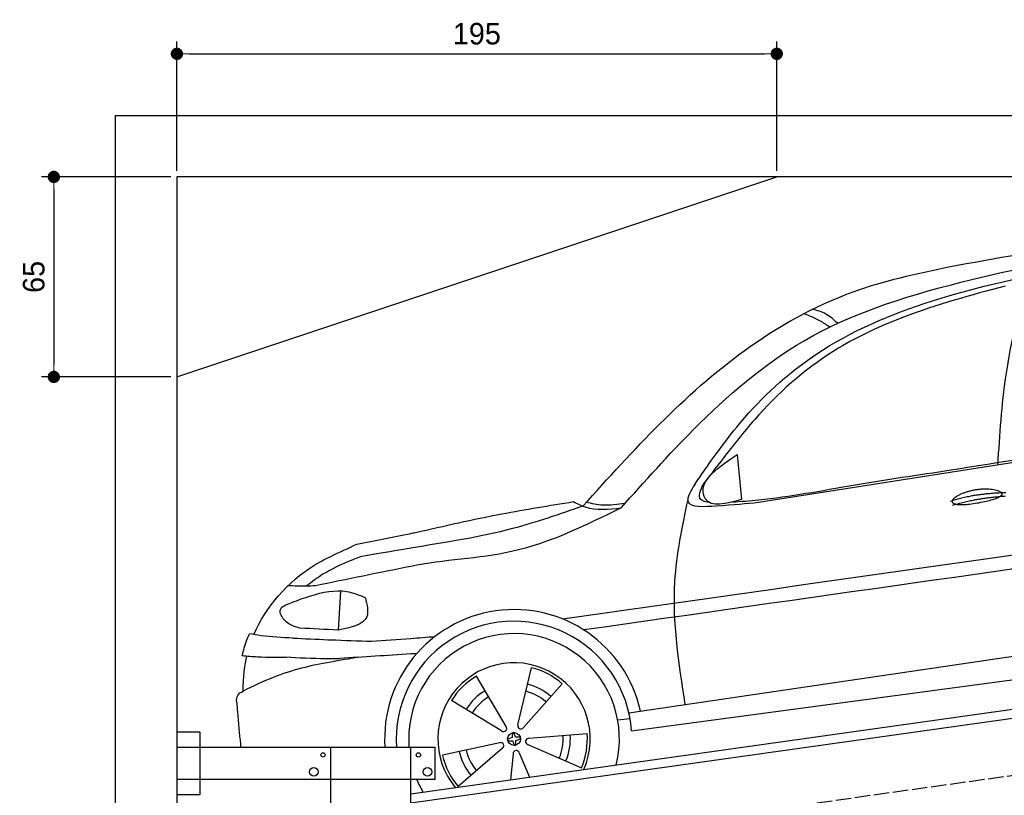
# Model space of a CAD drawing. Extents: x 13 to 6414, y -100 to 6201.
# Tile 4 of 6: x 13 to 3214, y 3680 to 6201. Entities that reach past the tile are written whole.
import ezdxf

# ---------------------------------------------------------------- set-up
doc = ezdxf.new("R2010")
doc.units = 0
doc.header["$LTSCALE"] = 10
doc.header["$MEASUREMENT"] = 0
doc.linetypes.add('GEN3', pattern=[6.25, 5, -1.25])
doc.layers.get('0').update_dxf_attribs({"linetype": 'CONTINUOUS'})
doc.layers.get('DEFPOINTS').update_dxf_attribs({"linetype": 'CONTINUOUS'})
doc.layers.add('3', color=6, linetype='GEN3')
doc.layers.add('CAR', color=1, linetype='CONTINUOUS')
doc.layers.add('AM_0', color=7, linetype='CONTINUOUS', lineweight=30)
doc.layers.add('AM_5', color=3, linetype='CONTINUOUS', lineweight=15)
doc.dimstyles.new('KLAUS_DXF', dxfattribs={"dimscale": 20, "dimtxt": 3.5, "dimasz": 2, "dimexe": 2, "dimexo": 1, "dimgap": 1.5, "dimtad": 1, "dimlfac": 0.1, "dimdsep": 46, "dimtxsty": 'Standard', "dimblk": 'DOT', "dimcen": 2, "dimclrd": 256, "dimclre": 256, "dimclrt": 2, "dimadec": 0, "dimazin": 0, "dimtfac": 1, "dimtmove": 2, "dimatfit": 3, "dimfxl": 1, "dimtolj": 1, "dimarcsym": 0})

# ---------------------------------------------------------------- blocks, each defined once
blk = doc.blocks.new('_DOT')
at = {"color": 0, "linetype": 'ByBlock'}
blk.add_line((-0.5, 0), (-1, 0), dxfattribs=at)
at = {"color": 0, "linetype": 'ByBlock', "const_width": 0.5}
blk.add_lwpolyline([(-0.25, 0, 1), (0.25, 0, 1)], format="xyb", close=True, dxfattribs=at)
blk = doc.blocks.new('*D4')
at = {"layer": 'AM_5', "lineweight": -2, "transparency": 16777216}
for p, q in [((524.1, 5710), (524.1, 6130)), ((2474.1, 5710), (2474.1, 6130)), ((564.1, 6090), (2434.1, 6090))]:
    blk.add_line(p, q, dxfattribs=at)
at = {"layer": 'DEFPOINTS', "color": 0, "transparency": 16777216}
for p in [(2474.1, 6090), (524.1, 5690), (2474.1, 5690)]:
    blk.add_point(p, dxfattribs=at)
at = {"layer": 'AM_5', "lineweight": -2, "transparency": 16777216, "xscale": 40, "yscale": 40, "zscale": 40, "rotation": 180}
blk.add_blockref('_DOT', (524.1, 6090), dxfattribs=at)
at = {"layer": 'AM_5', "lineweight": -2, "transparency": 16777216, "xscale": 40, "yscale": 40, "zscale": 40}
blk.add_blockref('_DOT', (2474.1, 6090), dxfattribs=at)
at = {"layer": 'AM_5', "color": 2, "transparency": 16777216, "insert": (1499.1, 6155), "char_height": 70, "attachment_point": 5}
blk.add_mtext('\\A1;195', dxfattribs=at)
blk = doc.blocks.new('*D6')
at = {"layer": 'AM_5', "lineweight": -2, "transparency": 16777216}
for p, q in [((504.1, 5690), (84.1, 5690)), ((124.1, 5650), (124.1, 5080)), ((504.1, 5040), (84.1, 5040))]:
    blk.add_line(p, q, dxfattribs=at)
at = {"layer": 'DEFPOINTS', "color": 0, "transparency": 16777216}
for p in [(524.1, 5690), (124.1, 5040), (524.1, 5040)]:
    blk.add_point(p, dxfattribs=at)
at = {"layer": 'AM_5', "lineweight": -2, "transparency": 16777216, "xscale": 40, "yscale": 40, "zscale": 40}
for p, rotation in [((124.1, 5690), 90), ((124.1, 5040), 270)]:
    blk.add_blockref('_DOT', p, dxfattribs=dict(at, rotation=rotation))
at = {"layer": 'AM_5', "color": 2, "transparency": 16777216, "insert": (59.1, 5365), "char_height": 70, "attachment_point": 5, "rotation": 90}
blk.add_mtext('\\A1;65', dxfattribs=at)
blk = doc.blocks.new('EG_car')
at = {"layer": 'CAR'}
blk.add_open_spline([(45679.6, 5297.1), (45832.8, 5324.7), (46150.2, 5381.9), (46470.4, 5420.4), (46636.2, 5440.1)], degree=3, knots=[0, 0, 0, 0, 466.632282, 967.371588, 967.371588, 967.371588, 967.371588], dxfattribs=at)
blk = doc.blocks.new('OG_car')
at = {"layer": 'CAR'}
for p, q in [((45061.6, 4531.7), (46636.2, 4778.9)), ((44993, 4686.8), (45006.4, 4540.9)), ((43703.8, 4242.7), (43695.8, 4116)), ((44640.5, 3847.7), (46613.9, 4138.9)), ((44649.3, 3788.6), (46624.9, 4054.7)), ((44280.1, 3808.8), (44323.7, 3994)), ((44241.4, 3803), (44145, 3967)), ((44298, 3799.6), (44424.2, 3942)), ((44227.1, 3788.8), (44064.4, 3887.4)), ((44604.2, 3824.2), (44644.4, 3828.4)), ((44315.5, 3764.6), (44505.1, 3780.4)), ((44220.7, 3750.2), (44034.9, 3709.2)), ((44312.3, 3744.7), (44486.7, 3668.7)), ((44229.7, 3732.2), (44085.7, 3607.9)), ((44264.5, 3714.2), (44256.3, 3630)), ((44284.4, 3717.2), (44317.4, 3638.6))]:
    blk.add_line(p, q, dxfattribs=at)
blk.add_circle((44267.4, 3762.3), 21.1, dxfattribs=at)
for centre, radius, start, end in [((44267.4, 3762.3), 420.7, 12.4782, 183.664), ((44267.4, 3762.3), 382.8, 3.9409, 184.0275), ((44267.4, 3762.3), 342.5, 345.7894, 184.503), ((44267.4, 3762.3), 247.7, 336.4923, 219.5077), ((44267.4, 3762.3), 238.4, 48.8791, 76.3501), ((44267.4, 3762.3), 238.4, 120.8791, 148.3501), ((44267.4, 3762.3), 183.1, 49.0088, 76.2204), ((44267.4, 3762.3), 183.1, 121.0088, 148.2204), ((44267.4, 3762.3), 159.7, 49.089, 76.1378), ((44267.4, 3762.3), 159.7, 121.0915, 148.1403), ((44289.6, 3805.2), 10.1, 159.0149, 326.2143), ((44233.5, 3796.7), 10.1, 231.0149, 38.2143), ((44267.4, 3762.3), 238.4, 336.8791, 4.3501), ((44224.2, 3740.7), 10.1, 303.0149, 110.2143), ((44315, 3754.5), 10.1, 87.0149, 254.2143), ((44267.4, 3762.3), 159.7, 337.0888, 4.1364), ((44267.4, 3762.3), 183.1, 337.0088, 4.2204), ((44267.4, 3762.3), 183.1, 193.0088, 220.2204), ((44267.4, 3762.3), 159.7, 193.0928, 220.1404), ((44274.6, 3714.6), 10.1, 15.0149, 182.2143), ((44267.4, 3762.3), 238.4, 192.8791, 220.3501), ((44267.4, 3762.3), 342.5, 202.6515, 210.2106)]:
    blk.add_arc(centre, radius, start, end, dxfattribs=at)
for centre, major_axis, ratio, start_param, end_param in [((44267.6, 3762.4), (3, -20.9), 0.248275, 8.109253, 10.739069), ((44267.4, 3762.3), (-20.9, -3), 0.26044, 4.945458, 7.62088), ((44267.6, 3762.4), (3, -20.9), 0.248275, 4.968287, 7.599306), ((44267.4, 3762.3), (-20.9, -3), 0.26044, 8.106084, 10.743517)]:
    blk.add_ellipse(centre, major_axis=major_axis, ratio=ratio, start_param=start_param, end_param=end_param, dxfattribs=at)
for points, degree, knots in [([(45679.6, 5297.1), (45832.8, 5324.7), (46150.2, 5381.9), (46470.4, 5420.4), (46636.2, 5440.1), (46636.2, 5440.1), (46636.2, 5440.1), (46636.2, 5440.1), (46652.7, 5442.1), (46669.3, 5444), (46685.8, 5446)], 3, [0, 0, 0, 0, 466.632282, 967.371588, 967.371588, 967.371588, 967.371592, 967.371592, 967.371592, 1017.357301, 1017.357301, 1017.357301, 1017.357301]), ([(44615.4, 4513.3), (44692.2, 4599.4), (44871, 4800.1), (45226.4, 5109.2), (45736.2, 5259.5), (46216.5, 5354.4), (46512.7, 5385.9), (46636.2, 5398.7), (46636.2, 5398.7), (46636.2, 5398.7), (46636.2, 5398.7), (46656.8, 5400.8), (46677.4, 5402.9), (46697.9, 5405.1)], 3, [0, 0, 0, 0, 346.68192, 807.884848, 1388.232006, 1908.996141, 2281.102326, 2281.102326, 2281.102326, 2281.10234, 2281.10234, 2281.10234, 2343.113614, 2343.113614, 2343.113614, 2343.113614]), ([(44977.1, 4532.7), (45005.5, 4534.6), (45137.2, 4544.7), (45373, 4590), (45581.8, 4621), (45688.1, 4636.8)], 3, [54.987133, 54.987133, 54.987133, 54.987133, 140.428, 451.309134, 773.824251, 773.824251, 773.824251, 773.824251]), ([(45691.7, 4533), (45690, 4541.2), (45709.2, 4559.6), (45789.3, 4588.3), (45885.2, 4565.1), (45860.2, 4541.4), (45718.3, 4516.4), (45693.5, 4524.9), (45691.7, 4533)], 5, [0, 0, 0, 0, 0, 0, 0.300106, 0.500106, 0.700106, 1, 1, 1, 1, 1, 1]), ([(44615.4, 4513.3), (44499.2, 4456.1), (44282.7, 4349.4), (44039.5, 4345.5), (43931.5, 4323.4), (43931.5, 4323.4), (43931.5, 4323.4), (43931.5, 4323.4), (43828.2, 4302.3), (43725, 4281.2), (43621.7, 4260.1)], 3, [0, 0, 0, 0, 383.694665, 714.701693, 714.701693, 714.701693, 714.702832, 714.702832, 714.702832, 1031.150113, 1031.150113, 1031.150113, 1031.150113]), ([(44491.5, 4519.5), (44415.6, 4492.9), (44233, 4428.9), (44043.6, 4401.5), (43931.5, 4382.3), (43931.5, 4382.3), (43931.5, 4382.3), (43931.5, 4382.3), (43869.6, 4371.8), (43807.8, 4361.2), (43771.1, 4354.9)], 3, [0, 0, 0, 0, 240.396278, 578.341928, 578.341928, 578.341928, 578.342115, 578.342115, 578.342115, 764.651031, 764.651031, 764.651031, 764.651031]), ([(44425.1, 4152.4), (45162.1, 4257.4), (45899.2, 4362.4), (46636.2, 4467.5), (46666, 4471.7), (46695.8, 4475.9), (46725.6, 4480.2)], 3, [0, 0, 0, 0, 2233.457513, 2233.457513, 2233.457513, 2323.713686, 2323.713686, 2323.713686, 2323.713686]), ([(43756.8, 4395.9), (43815, 4407.4), (43873.2, 4419), (43931.5, 4430.5), (43931.5, 4430.5), (43931.5, 4430.5), (43931.5, 4430.5), (43936.7, 4431.5), (43941.9, 4432.6), (43947.1, 4433.6)], 3, [870.865492, 870.865492, 870.865492, 870.865492, 1045.901362, 1045.901362, 1045.901362, 1045.901457, 1045.901457, 1045.901457, 1061.532654, 1061.532654, 1061.532654, 1061.532654]), ([(46670.3, 4425.3), (46658.9, 4423.7), (46647.5, 4422.1), (46636.2, 4420.5), (45922.2, 4319.2), (45208.2, 4218), (44494.2, 4116.7)], 3, [0, 0, 0, 0, 34.394054, 34.394054, 34.394054, 2197.854588, 2197.854588, 2197.854588, 2197.854588]), ([(43421.5, 4101.6), (43459.6, 4192), (43547.4, 4290.3), (43652.7, 4347), (43671.5, 4355.8), (43671.5, 4355.8), (43671.5, 4355.8), (43671.5, 4355.8), (43699.9, 4369.1), (43728.3, 4382.5), (43756.8, 4395.9)], 3, [417.734559, 417.734559, 417.734559, 417.734559, 714.010919, 776.343267, 776.343267, 776.343267, 776.344997, 776.344997, 776.344997, 870.865493, 870.865493, 870.865493, 870.865493]), ([(43771.1, 4354.9), (43721.1, 4337.8), (43696.3, 4324.9), (43671.5, 4312), (43671.5, 4312), (43671.5, 4312), (43671.5, 4312), (43662.9, 4307.5), (43635.5, 4292), (43610.2, 4272.6), (43592.8, 4259.2)], 3, [761.72988, 761.72988, 761.72988, 761.72988, 846.32372, 846.32372, 846.32372, 846.326293, 846.326293, 846.326293, 875.621743, 941.455107, 941.455107, 941.455107, 941.455107]), ([(43621.7, 4260.1), (43612.1, 4259.6), (43582.3, 4258.7), (43552.5, 4259.5), (43532.3, 4260.1)], 3, [133.446175, 133.446175, 133.446175, 133.446175, 162.493207, 222.909715, 222.909715, 222.909715, 222.909715]), ([(43548.2, 4090.4), (43586.3, 4088.4), (43624.4, 4086.5), (43662.5, 4085.1), (43662.5, 4085.1), (43662.5, 4085.1), (43662.5, 4085.1), (43665.5, 4085), (43668.5, 4084.9), (43671.5, 4084.7), (43715.8, 4083.1), (43760.2, 4081.4), (43804.5, 4079.8)], 3, [0, 0, 0, 0, 114.217617, 114.217617, 114.217617, 114.217849, 114.217849, 114.217849, 123.216746, 123.216746, 123.216746, 256.268309, 256.268309, 256.268309, 256.268309]), ([(43804.5, 4079.8), (43846.9, 4082.9), (43889.2, 4086.1), (43931.5, 4089.2), (43931.5, 4089.2), (43931.5, 4089.2), (43931.5, 4089.2), (43957.9, 4091.2), (43984.3, 4093.5), (44010.8, 4095.7)], 3, [256.268309, 256.268309, 256.268309, 256.268309, 383.518428, 383.518428, 383.518428, 383.518697, 383.518697, 383.518697, 463.031784, 463.031784, 463.031784, 463.031784]), ([(43951.2, 4039.8), (43944.6, 4039.4), (43938, 4039), (43931.5, 4038.6), (43931.5, 4038.6), (43931.5, 4038.6), (43931.5, 4038.6), (43854.7, 4033.7), (43777.9, 4028.8), (43701.1, 4023.9)], 3, [0, 0, 0, 0, 19.362778, 19.362778, 19.362778, 19.362832, 19.362832, 19.362832, 245.862893, 245.862893, 245.862893, 245.862893]), ([(43761.9, 4027.8), (43731.8, 4022.7), (43701.6, 4017.6), (43671.5, 4012.4), (43671.5, 4012.4), (43671.5, 4012.4), (43671.5, 4012.4), (43607.2, 4001.5), (43510.1, 3977.3), (43419, 3933.8), (43386.9, 3918)], 3, [186.074267, 186.074267, 186.074267, 186.074267, 277.849611, 277.849611, 277.849611, 277.850388, 277.850388, 277.850388, 473.507544, 580.325639, 580.325639, 580.325639, 580.325639]), ([(43541.2, 4027.9), (43584.6, 4025.9), (43628.1, 4023.9), (43671.5, 4023.9), (43671.5, 4023.9), (43671.5, 4023.9), (43671.5, 4023.9), (43681.4, 4023.9), (43691.2, 4023.9), (43701.1, 4023.9)], 3, [0, 0, 0, 0, 130.347713, 130.347713, 130.347713, 130.34843, 130.34843, 130.34843, 159.997342, 159.997342, 159.997342, 159.997342]), ([(43365.9, 3881.2), (43366.8, 3871), (43367.7, 3860.7), (43368.6, 3850.4), (43371.7, 3815.4), (43374.8, 3780.4), (43377.8, 3745.4)], 3, [25.27332, 25.27332, 25.27332, 25.27332, 56.184761, 56.184761, 56.184761, 161.589284, 161.589284, 161.589284, 161.589284])]:
    blk.add_open_spline(points, degree=degree, knots=knots, dxfattribs=at)
for points in [[(44491.5, 4519.5), (45015.9, 5024.3), (45369.6, 5215.8), (45679.6, 5297.1)], [(44854.6, 4589.7), (44991.5, 4776.2), (45226.6, 4997.1), (45600.4, 5177.7), (46050.2, 5290.8)], [(45840.3, 4654), (45866.7, 4944.3), (45935.6, 5266.1)], [(45864.3, 5234.6), (45533.5, 5133.5), (45322.9, 5033.1), (45063.5, 4816.4), (44958.5, 4689.1), (44882.5, 4590.7)], [(45319.4, 5113.3), (45281.4, 5143.3), (45237.3, 5159.1)], [(45293.6, 5101.1), (45261.5, 5121.3), (45209.4, 5144.9)], [(45006.4, 4540.9), (44889.1, 4543.5), (44881.9, 4574.8), (44910.6, 4623.8), (44993, 4686.8)], [(44854.6, 4589.7), (44832.5, 4534.3), (44924.8, 4520.2), (45061.6, 4531.7)], [(44902.9, 4530.4), (44873.5, 4541.3), (44882.5, 4590.7)], [(43947.1, 4433.6), (44227.8, 4494), (44460.3, 4533.7)], [(44460.3, 4533.7), (44499.1, 4516.4), (44615.4, 4513.3)], [(44628.5, 4528), (44555.9, 4522.2), (44502.1, 4531.2)], [(44831.9, 4540.3), (44789.2, 4273.7), (44822.9, 3874.6)], [(43784.2, 4221.5), (43724.3, 4240.6), (43606.2, 4226.7), (43543.5, 4205.2)], [(43571.3, 4122.8), (43520.5, 4149.1), (43507.6, 4181.4), (43543.5, 4205.2)], [(43784.2, 4221.5), (43788.9, 4159.5), (43695.8, 4116)], [(43384.1, 4032.3), (43398.9, 4085), (43407.1, 4104.1)], [(43548.2, 4090.4), (43445.3, 4098), (43407.1, 4104.1)], [(43695.8, 4116), (43571.3, 4122.8)], [(43541.2, 4027.9), (43433.4, 4028.6), (43384.1, 4032.3)], [(43365.9, 3881.2), (43369.1, 3904.1), (43386.9, 3918)]]:
    blk.add_spline(points, degree=3, dxfattribs=at)
for points, degree in [([(45688.1, 4636.8), (46004.1, 4687.6), (46320.2, 4738.4), (46636.2, 4789.3)], 3), ([(45686.4, 4535.6), (45759.6, 4560.3), (45866.1, 4563.9)], 2), ([(45692.9, 4522.4), (45764.9, 4544.7), (45865.3, 4552.2)], 2), ([(43386.9, 3918), (43387.5, 3962.7), (43392.1, 4006.5), (43399.1, 4031.2)], 3), ([(43377.8, 3745.4), (43378.1, 3742.1), (43378.4, 3738.8), (43378.7, 3735.4)], 3)]:
    blk.add_open_spline(points, degree=degree, dxfattribs=at)

msp = doc.modelspace()

# ---------------------------------------------------------------- linework, layer by layer
for p, q in [((324.09, 140), (324.09, 5890)), ((324.09, 5890), (6024.074, 5890)), ((5824.081, 5690), (524.081, 5690)), ((524.081, 5690), (524.081, 390)), ((524.081, 5040), (2474.081, 5690)), ((1284.081, 3685.181), (3762.92, 4033.559)), ((3770.066, 4004.269), (1284.081, 3654.886)), ((524.081, 3886.226), (599.081, 3886.226)), ((599.081, 3886.226), (599.081, 3681.226)), ((524.081, 3836.226), (1364.081, 3836.226)), ((1024.081, 2266.226), (1024.081, 3836.226)), ((1284.081, 396.226), (1284.081, 3836.226)), ((1364.081, 3731.226), (1364.081, 3836.226)), ((1364.081, 3731.226), (524.081, 3731.226)), ((599.081, 3681.226), (524.081, 3681.226))]:
    msp.add_line(p, q)
for centre, radius in [((999.081, 3811.226), 7), ((1309.081, 3811.226), 7), ((969.081, 3756.226), 14), ((1339.081, 3756.226), 14)]:
    msp.add_circle(centre, radius)
at = {"layer": '3'}
msp.add_line((747.49, 3394.675), (5754.898, 4098.42), dxfattribs=at)

# ---------------------------------------------------------------- block references
at = {"layer": 'AM_0'}
for name, p in [('OG_car', (-42647.394, 100.786)), ('EG_car', (-42647.394, -1734.214))]:
    msp.add_blockref(name, p, dxfattribs=at)

# ---------------------------------------------------------------- dimensions: what is measured, and where the dimension line sits
at = {"layer": 'AM_5'}
dim = msp.add_linear_dim(base=(2474.081, 6090), p1=(524.081, 5690), p2=(2474.081, 5690), dimstyle='KLAUS_DXF', override={"dimtol": 0, "dimlim": 0, "dimtp": 0, "dimtm": 0, "dimtfac": 1, "dimtdec": 2, "dimtolj": 1, "dimtzin": 7}, dxfattribs=at)
dim.commit()
dim.dimension.update_dxf_attribs({"geometry": '*D4', "text_midpoint": (1499.081, 6155)})
dim = msp.add_linear_dim(base=(124.09, 5040), p1=(524.081, 5690), p2=(524.081, 5040), angle=90, dimstyle='KLAUS_DXF', override={"dimtol": 0, "dimlim": 0, "dimtp": 0, "dimtm": 0, "dimtfac": 1, "dimtdec": 2, "dimtolj": 1, "dimtzin": 7}, dxfattribs=at)
dim.commit()
dim.dimension.update_dxf_attribs({"geometry": '*D6', "text_midpoint": (59.09, 5365)})

doc.saveas('drawing.dxf')
